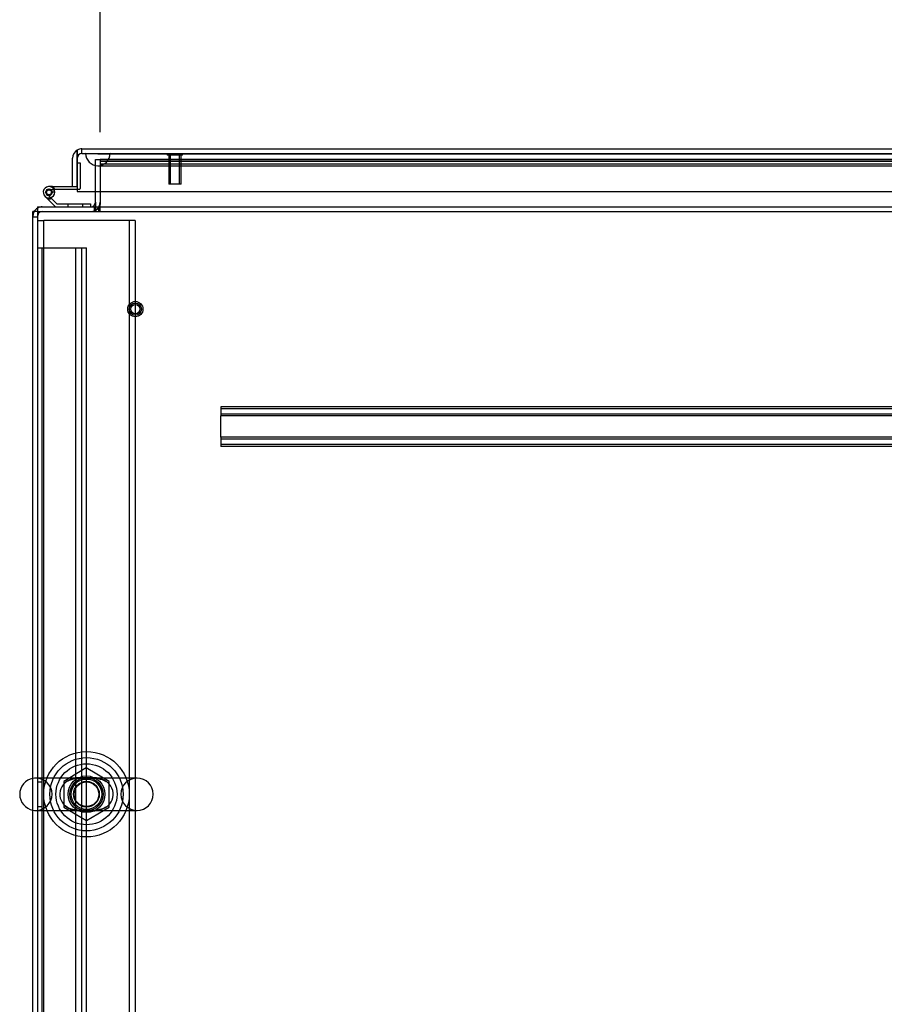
# Model space of a CAD drawing. Header units: inches. Extents: x 1 to 359, y -2 to 239.
# Tile 20 of 103: x 96 to 114, y 21 to 41. Entities that reach past the tile are written whole.
import ezdxf
from ezdxf.enums import TextEntityAlignment as Align
from ezdxf.lldxf.tags import DXFTag

# ---------------------------------------------------------------- set-up
doc = ezdxf.new("R2010")
doc.units = ezdxf.units.IN
doc.header["$MEASUREMENT"] = 0
for name, color, linetype in [('COM50677-1', 7, 'Continuous'), ('COM53964-2', 7, 'Continuous'), ('COM54746-60', 7, 'Continuous'), ('COM55914', 7, 'Continuous'), ('COM70220', 7, 'Continuous'), ('COM71195-8', 7, 'Continuous'), ('COM71197-1', 7, 'Continuous'), ('COM71302-3', 7, 'Continuous'), ('COM71303-3', 7, 'Continuous'), ('Default', 7, 'Continuous'), ('NTS18024', 7, 'Continuous'), ('SCS86414', 7, 'Continuous'), ('STD26258', 7, 'Continuous'), ('WAF25377', 7, 'Continuous'), ('WAM254785', 7, 'Continuous')]:
    doc.layers.add(name, color=color, linetype=linetype)
doc.styles.add('SEACAD_Times_New_Roman', font='times.ttf')
tags = doc.linetypes.add('HIDDEN2', pattern=[0.1875, 0.125, -0.0625]).pattern_tags.tags
tags[6:7] = [DXFTag(74, 4), DXFTag(75, 0), DXFTag(340, '0'), DXFTag(46, 0.0), DXFTag(50, 0.0), DXFTag(44, 0.0), DXFTag(45, 0.0)]
tags[4:5] = [DXFTag(74, 4), DXFTag(75, 0), DXFTag(340, '0'), DXFTag(46, 0.0), DXFTag(50, 0.0), DXFTag(44, 0.0), DXFTag(45, 0.0)]
doc.dimstyles.new('HAMMOND_(STH_-_540x360)', dxfattribs={"dimtxt": 2, "dimasz": 2.5, "dimexe": 1, "dimexo": 1, "dimgap": 0.5, "dimtad": 0, "dimtih": 1, "dimtoh": 1, "dimzin": 0, "dimdsep": 46, "dimtxsty": 'SEACAD_Times_New_Roman', "dimblk1": '_SE_FILLED', "dimblk2": '_SE_FILLED', "dimsah": 1, "dimcen": 1, "dimadec": 0, "dimazin": 0, "dimtfac": 0.8, "dimtofl": 0, "dimtmove": 0, "dimatfit": 3, "dimfxl": 1, "dimtolj": 1, "dimtzin": 0, "dimarcsym": 0})

# ---------------------------------------------------------------- blocks, each defined once
blk = doc.blocks.new('SE2')
at = {"layer": 'COM50677-1', "color": 7, "linetype": 'HIDDEN2'}
for p, q in [((96.222, 36.886), (96.347, 36.886)), ((96.407, 36.886), (96.347, 36.886)), ((96.347, 13.386), (96.347, 36.886)), ((98.037, 36.886), (96.407, 36.886)), ((98.097, 36.886), (98.037, 36.886)), ((98.097, 36.886), (98.097, 13.386)), ((98.222, 36.886), (98.097, 36.886)), ((98.222, 36.886), (98.222, 13.386))]:
    blk.add_line(p, q, dxfattribs=at)
blk.add_circle((97.222, 25.136), 0.375, dxfattribs=at)
at = {"layer": 'COM53964-2', "color": 7, "linetype": 'HIDDEN2'}
for p, q in [((96.222, 36.323), (96.36, 36.323)), ((96.317, 13.948), (96.317, 36.323)), ((96.36, 36.323), (97.084, 36.323)), ((97.001, 13.948), (97.001, 36.323)), ((97.084, 36.323), (97.222, 36.323)), ((97.127, 13.948), (97.127, 36.323)), ((97.222, 13.948), (97.222, 36.323)), ((96.317, 25.386), (96.222, 25.386)), ((96.222, 24.886), (96.317, 24.886))]:
    blk.add_line(p, q, dxfattribs=at)
at = {"layer": 'COM54746-60', "color": 7, "linetype": 'Continuous'}
for p, q in [((97.034, 38.069), (97.034, 38.069)), ((96.521, 37.581), (96.454, 37.581)), ((96.521, 37.581), (97.034, 37.581)), ((96.557, 37.519), (96.577, 37.519)), ((97.034, 37.519), (96.577, 37.519)), ((97.034, 37.581), (97.034, 37.583)), ((96.586, 37.166), (96.375, 37.378)), ((96.417, 37.423), (96.612, 37.228)), ((96.571, 37.464), (96.509, 37.464)), ((96.612, 37.228), (97.306, 37.228)), ((97.306, 37.228), (97.306, 37.166))]:
    blk.add_line(p, q, dxfattribs=at)
at = {"layer": 'COM54746-60', "color": 7, "linetype": 'HIDDEN2'}
for p, q in [((97.034, 38.069), (97.096, 38.069)), ((97.096, 38.069), (97.096, 37.544)), ((96.441, 37.527), (96.466, 37.527)), ((96.454, 37.519), (96.557, 37.519)), ((97.071, 37.519), (97.034, 37.519)), ((96.391, 37.452), (96.391, 37.477)), ((96.466, 37.402), (96.441, 37.402)), ((96.57, 37.475), (96.508, 37.469)), ((96.516, 37.477), (96.516, 37.452)), ((96.841, 37.228), (96.841, 37.166)), ((97.145, 37.166), (97.145, 37.228))]:
    blk.add_line(p, q, dxfattribs=at)
at = {"layer": 'COM54746-60', "color": 7, "linetype": 'Continuous'}
blk.add_circle((96.454, 37.464), 0.05, dxfattribs=at)
for radius, start, end in [(0.117, 0, 227.608), (0.055, 0, 228.8041), (0.135, 24.0421, 60.0736), (0.055, 228.8041, 0), (0.117, 287.0274, 0)]:
    blk.add_arc((96.454, 37.464), radius, start, end, dxfattribs=at)
at = {"layer": 'COM54746-60', "color": 7, "linetype": 'HIDDEN2'}
for centre, radius, start, end in [((96.441, 37.477), 0.05, 90, 180), ((96.466, 37.477), 0.05, 0, 90), ((97.071, 37.544), 0.025, 270, 0), ((96.454, 37.464), 0.117, 227.608, 287.0274), ((96.441, 37.452), 0.05, 180, 270), ((96.454, 37.464), 0.135, 255.0294, 291.0142), ((96.466, 37.452), 0.05, 270, 0)]:
    blk.add_arc(centre, radius, start, end, dxfattribs=at)
at = {"layer": 'COM55914', "color": 7, "linetype": 'HIDDEN2'}
for p, q in [((129.595, 33.071), (99.97, 33.071)), ((99.97, 33.071), (99.97, 33.028)), ((129.595, 33.031), (99.97, 33.031)), ((99.97, 33.028), (99.97, 32.926)), ((99.97, 32.926), (99.97, 32.883)), ((129.595, 32.923), (99.97, 32.923)), ((99.97, 32.446), (99.97, 32.883)), ((129.595, 32.883), (99.97, 32.883)), ((129.595, 32.446), (99.97, 32.446)), ((99.97, 32.446), (99.97, 32.403)), ((129.595, 32.406), (99.97, 32.406)), ((99.97, 32.403), (99.97, 32.301)), ((99.97, 32.301), (99.97, 32.258)), ((129.595, 32.298), (99.97, 32.298)), ((129.595, 32.258), (99.97, 32.258))]:
    blk.add_line(p, q, dxfattribs=at)
at = {"layer": 'COM70220', "color": 7, "linetype": 'HIDDEN2'}
for p, q in [((97.206, 38.257), (97.705, 38.257)), ((97.206, 38.256), (97.206, 38.257)), ((97.206, 38.256), (97.705, 38.256)), ((97.455, 38.254), (97.206, 38.256)), ((97.704, 38.256), (97.455, 38.254)), ((97.455, 38.254), (97.705, 38.254)), ((97.704, 38.257), (97.704, 38.256)), ((97.705, 38.257), (130.173, 38.257)), ((97.705, 38.256), (130.173, 38.256)), ((97.705, 38.254), (130.173, 38.254)), ((97.455, 38.008), (97.705, 38.008)), ((97.705, 38.008), (130.173, 38.008))]:
    blk.add_line(p, q, dxfattribs=at)
blk.add_arc((97.455, 38.258), 0.25, 180, 0, dxfattribs=at)
at = {"layer": 'COM71195-8', "color": 7, "linetype": 'Continuous'}
for p, q in [((97.034, 38.328), (97.034, 38.163)), ((97.034, 38.163), (97.034, 38.328)), ((97.129, 38.353), (130.749, 38.353)), ((96.939, 37.583), (96.939, 38.163)), ((97.034, 37.583), (97.034, 38.163)), ((97.034, 38.163), (97.034, 37.478)), ((96.939, 37.583), (97.034, 37.583)), ((97.034, 37.478), (130.844, 37.478))]:
    blk.add_line(p, q, dxfattribs=at)
at = {"layer": 'COM71195-8', "color": 7, "linetype": 'HIDDEN2'}
for q in [(97.129, 38.353), (130.749, 38.258)]:
    blk.add_line((97.129, 38.258), q, dxfattribs=at)
at = {"layer": 'COM71195-8', "color": 7, "linetype": 'Continuous'}
for start, end in [(120, 180), (90, 120)]:
    blk.add_arc((97.129, 38.163), 0.19, start, end, dxfattribs=at)
at = {"layer": 'COM71195-8', "color": 7, "linetype": 'HIDDEN2'}
blk.add_arc((97.129, 38.163), 0.095, 90, 180, dxfattribs=at)
at = {"layer": 'COM71195-8', "color": 7, "linetype": 'Continuous'}
blk.add_ellipse((97.129, 38.163), major_axis=(0, -0.19), ratio=0.999171, start_param=3.141593, end_param=3.665191, dxfattribs=at)
at = {"layer": 'COM71195-8', "color": 7, "linetype": 'HIDDEN2'}
blk.add_ellipse((97.129, 38.163), major_axis=(0, -0.095), ratio=0.999171, start_param=3.141593, end_param=4.712389, dxfattribs=at)
at = {"layer": 'COM71197-1', "color": 7, "linetype": 'HIDDEN2'}
for p, q in [((97.502, 38.133), (97.502, 37.261)), ((96.127, 36.961), (96.222, 36.961))]:
    blk.add_line(p, q, dxfattribs=at)
at = {"layer": 'COM71197-1', "color": 7, "linetype": 'Continuous'}
for p in [(96.127, 13.201), (96.222, 37.071)]:
    blk.add_line(p, (96.127, 37.071), dxfattribs=at)
for centre, radius, start, end in [((96.317, 36.976), 0.19, 120, 150), ((97.312, 37.261), 0.095, 270, 0)]:
    blk.add_arc(centre, radius, start, end, dxfattribs=at)
at = {"layer": 'COM71197-1', "color": 7, "linetype": 'HIDDEN2'}
for centre, radius, start, end in [((96.317, 36.976), 0.19, 90, 120), ((97.312, 37.261), 0.19, 270, 0), ((96.317, 36.976), 0.19, 150, 180), ((96.317, 36.976), 0.095, 90, 180)]:
    blk.add_arc(centre, radius, start, end, dxfattribs=at)
at = {"layer": 'COM71302-3', "color": 7, "linetype": 'HIDDEN2'}
for p, q in [((97.502, 38.133), (97.502, 38.133)), ((130.54, 38.133), (97.502, 38.133)), ((130.29, 38.091), (97.502, 38.091)), ((130.539, 38.038), (97.502, 38.038)), ((130.29, 37.997), (97.502, 37.997)), ((97.472, 37.071), (97.472, 37.166)), ((97.502, 37.261), (97.502, 37.214)), ((97.502, 37.071), (97.502, 37.214))]:
    blk.add_line(p, q, dxfattribs=at)
at = {"layer": 'COM71303-3', "color": 7, "linetype": 'HIDDEN2'}
for p, q in [((97.407, 38.133), (130.29, 38.133)), ((97.407, 37.478), (97.407, 38.133)), ((97.377, 37.166), (97.377, 37.071)), ((97.407, 37.166), (97.407, 37.071)), ((96.222, 37.071), (168.092, 37.071))]:
    blk.add_line(p, q, dxfattribs=at)
at = {"layer": 'COM71303-3', "color": 7, "linetype": 'Continuous'}
for p, q in [((97.407, 37.261), (97.407, 37.478)), ((96.222, 37.166), (168.092, 37.166)), ((96.222, 37.166), (96.222, 36.976)), ((97.407, 37.261), (97.407, 37.166)), ((96.222, 36.976), (96.222, 13.296))]:
    blk.add_line(p, q, dxfattribs=at)
at = {"layer": 'NTS18024', "color": 7, "linetype": 'HIDDEN2'}
for p, q in [((97.217, 25.674), (96.757, 25.399)), ((97.687, 25.399), (97.217, 25.674)), ((96.757, 25.399), (96.757, 24.873)), ((97.687, 24.873), (97.687, 25.399)), ((96.757, 24.873), (97.222, 24.601)), ((97.222, 24.601), (97.687, 24.873))]:
    blk.add_line(p, q, dxfattribs=at)
for radius in [0.312, 0.263]:
    blk.add_circle((97.222, 25.136), radius, dxfattribs=at)
at = {"layer": 'SCS86414', "color": 7, "linetype": 'HIDDEN2'}
for p, q in [((97.26, 25.467), (96.186, 25.467)), ((98.257, 25.467), (97.26, 25.467)), ((96.186, 24.805), (97.234, 24.805)), ((97.234, 24.805), (98.257, 24.805))]:
    blk.add_line(p, q, dxfattribs=at)
for radius in [0.625, 0.312, 0.252]:
    blk.add_circle((97.222, 25.136), radius, dxfattribs=at)
at = {"layer": 'SCS86414', "color": 7, "linetype": 'Continuous'}
blk.add_arc((96.186, 25.136), 0.331, 100.3132, 259.6868, dxfattribs=at)
at = {"layer": 'SCS86414', "color": 7, "linetype": 'HIDDEN2'}
for centre, start, end in [((96.186, 25.136), 90, 100.3132), ((96.186, 25.136), 270, 90), ((98.257, 25.136), 90, 270), ((98.257, 25.136), 270, 90), ((96.186, 25.136), 259.6868, 270)]:
    blk.add_arc(centre, 0.331, start, end, dxfattribs=at)
for points, knots in [([(97.239, 24.798), (97.26, 24.798), (97.281, 24.798), (97.332, 24.797), (97.361, 24.797), (97.45, 24.803), (97.505, 24.813), (97.611, 24.859), (97.662, 24.894), (97.738, 24.99), (97.764, 25.052), (97.772, 25.182), (97.754, 25.248), (97.704, 25.328), (97.683, 25.351), (97.639, 25.391), (97.614, 25.408), (97.537, 25.449), (97.481, 25.464), (97.395, 25.474), (97.365, 25.475), (97.304, 25.475), (97.272, 25.474), (97.208, 25.474), (97.175, 25.475), (97.112, 25.475), (97.082, 25.475), (96.994, 25.47), (96.939, 25.459), (96.832, 25.413), (96.782, 25.379), (96.743, 25.33)], [0.3238082, 0.3238082, 0.3238082, 0.3238082, 0.34375, 0.34375, 0.375, 0.375, 0.4375, 0.4375, 0.5, 0.5, 0.5625, 0.5625, 0.625, 0.625, 0.65625, 0.65625, 0.6875, 0.6875, 0.75, 0.75, 0.78125, 0.78125, 0.8125, 0.8125, 0.84375, 0.84375, 0.875, 0.875, 0.9375, 0.9375, 1, 1, 1, 1]), ([(96.835, 25.407), (96.848, 25.414), (96.861, 25.421), (96.928, 25.449), (96.985, 25.46), (97.074, 25.467), (97.104, 25.467), (97.144, 25.467), (97.154, 25.467), (97.164, 25.467)], [0.0469867, 0.0469867, 0.0469867, 0.0469867, 0.0625, 0.0625, 0.125, 0.125, 0.15625, 0.15625, 0.1659345, 0.1659345, 0.1659345, 0.1659345]), ([(97.261, 25.467), (97.314, 25.468), (97.366, 25.468), (97.474, 25.457), (97.532, 25.444), (97.6, 25.412), (97.614, 25.404), (97.628, 25.395)], [0.1975125, 0.1975125, 0.1975125, 0.1975125, 0.25, 0.25, 0.3125, 0.3125, 0.3299994, 0.3299994, 0.3299994, 0.3299994]), ([(96.743, 25.33), (96.704, 25.281), (96.679, 25.22), (96.671, 25.089), (96.689, 25.024), (96.757, 24.917), (96.804, 24.877), (96.881, 24.837), (96.909, 24.826), (96.964, 24.81), (96.992, 24.805), (97.049, 24.799), (97.079, 24.797), (97.14, 24.797), (97.172, 24.798), (97.211, 24.798), (97.217, 24.798), (97.223, 24.798)], [0, 0, 0, 0, 0.0625, 0.0625, 0.125, 0.125, 0.1875, 0.1875, 0.21875, 0.21875, 0.25, 0.25, 0.28125, 0.28125, 0.3125, 0.3125, 0.318731, 0.318731, 0.318731, 0.318731]), ([(97.634, 24.881), (97.614, 24.867), (97.592, 24.856), (97.516, 24.824), (97.458, 24.812), (97.339, 24.803), (97.276, 24.805), (97.18, 24.805), (97.147, 24.805), (97.086, 24.805), (97.056, 24.807), (96.967, 24.816), (96.91, 24.829), (96.823, 24.87), (96.791, 24.891), (96.763, 24.916)], [0.5366041, 0.5366041, 0.5366041, 0.5366041, 0.5625, 0.5625, 0.625, 0.625, 0.6875, 0.6875, 0.71875, 0.71875, 0.75, 0.75, 0.8125, 0.8125, 0.8518177, 0.8518177, 0.8518177, 0.8518177])]:
    blk.add_open_spline(points, degree=3, knots=knots, dxfattribs=at)
blk.add_open_spline([(96.763, 25.356), (96.774, 25.366), (96.785, 25.375), (96.797, 25.383)], degree=3, dxfattribs=at)
at = {"layer": 'STD26258', "color": 7, "linetype": 'HIDDEN2'}
for p, q in [((98.877, 38.258), (98.877, 38.227)), ((99.19, 38.227), (98.877, 38.227)), ((98.909, 38.227), (98.909, 37.633)), ((98.939, 37.633), (98.939, 38.227)), ((99.128, 37.633), (99.128, 38.227)), ((99.159, 37.633), (99.159, 38.227)), ((99.19, 38.227), (99.19, 38.258)), ((99.159, 37.633), (98.909, 37.633))]:
    blk.add_line(p, q, dxfattribs=at)
for radius in [0.156, 0.125, 0.0944]:
    blk.add_circle((98.222, 35.071), radius, dxfattribs=at)
at = {"layer": 'WAF25377', "color": 7, "linetype": 'HIDDEN2'}
for radius in [0.875, 0.34]:
    blk.add_circle((97.222, 25.136), radius, dxfattribs=at)
at = {"layer": 'WAM254785', "color": 7, "linetype": 'HIDDEN2'}
for radius in [0.75, 0.312]:
    blk.add_circle((97.222, 25.136), radius, dxfattribs=at)
blk = doc.blocks.new('DMBLK70')
at = {"layer": 'Default', "linetype": 'Continuous', "transparency": 16777216}
for points in [[(100.002, 46.247), (97.502, 45.83), (100.002, 45.414)], [(127.553, 46.247), (127.553, 45.414), (130.053, 45.83)]]:
    blk.add_hatch(color=7, dxfattribs=at).paths.add_polyline_path(points)
at = {"layer": 'Default', "color": 7, "linetype": 'Continuous', "transparency": 16777216}
for p, q in [((97.502, 38.697), (97.502, 46.83)), ((130.053, 38.602), (130.053, 46.83)), ((97.502, 45.83), (105.518, 45.83)), ((122.036, 45.83), (130.053, 45.83))]:
    blk.add_line(p, q, dxfattribs=at)
at = {"layer": 'Default', "color": 7, "linetype": 'Continuous', "transparency": 16777216, "style": 'SEACAD_Times_New_Roman'}
for s, p in [('32.55', (110.365, 46.83)), ('OPENNING', (106.218, 43.83))]:
    blk.add_text(s, height=2, dxfattribs=at).set_placement(p, align=Align.TOP_LEFT)
blk = doc.blocks.new('_SE_FILLED')
at = {"color": 0}
blk.add_line((0, 0), (-1, 0), dxfattribs=at)
blk.add_solid([(0, 0), (-1, -0.1665), (-1, 0.1665), (0, 0)], dxfattribs=at)

msp = doc.modelspace()

# ---------------------------------------------------------------- block references
at = {"layer": 'Default'}
msp.add_blockref('SE2', (0, 0), dxfattribs=at)

# ---------------------------------------------------------------- dimensions: what is measured, and where the dimension line sits
at = {"layer": 'Default', "color": 7, "linetype": 'Continuous'}
dim = msp.add_linear_dim(base=(97.502, 45.83), p1=(97.502, 37.697), p2=(130.053, 37.602), angle=359.8328, text='\\A1;<>\\POPENNING', dimstyle='HAMMOND_(STH_-_540x360)', dxfattribs=at)
dim.commit()
dim.dimension.update_dxf_attribs({"geometry": 'DMBLK70', "text_midpoint": (113.777, 45.83), "dimtype": 161})

doc.saveas('drawing.dxf')
